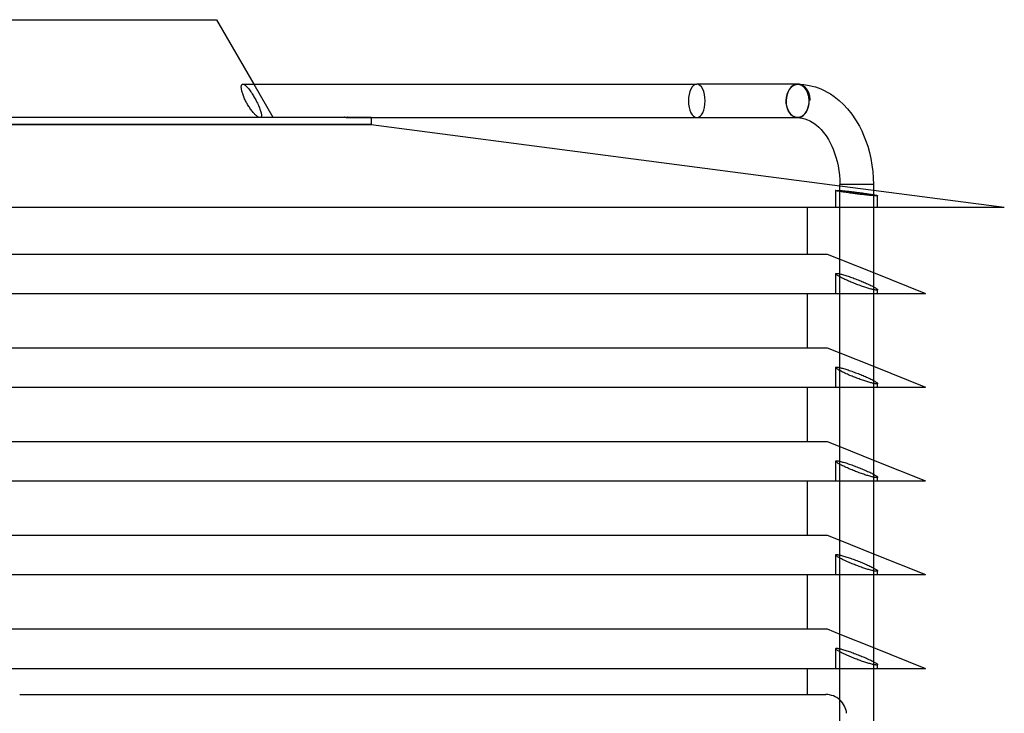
# Model space of a CAD drawing. Header units: millimetres. Extents: x -235 to 243, y -266 to 0.
# Tile 3 of 3: x 0 to 235, y -166 to 0. Entities that reach past the tile are written whole.
import ezdxf

# ---------------------------------------------------------------- set-up
doc = ezdxf.new("R2010")
doc.units = ezdxf.units.MM
doc.layers.add('HIDDEN', color=7, linetype='Continuous')
doc.layers.add('THICK', color=7, linetype='Continuous')

msp = doc.modelspace()

# ---------------------------------------------------------------- linework, layer by layer
at = {"layer": 'HIDDEN'}
for p, q in [((53.27, -15.38), (53.36, -15.39)), ((53.36, -15.39), (53.46, -15.42)), ((53.46, -15.42), (53.57, -15.47)), ((53.57, -15.47), (53.69, -15.54)), ((53.69, -15.54), (53.82, -15.63)), ((53.82, -15.63), (53.95, -15.75)), ((53.95, -15.75), (54.09, -15.88)), ((54.09, -15.88), (54.23, -16.02)), ((54.23, -16.02), (54.38, -16.18)), ((54.38, -16.18), (54.52, -16.35)), ((54.52, -16.35), (54.68, -16.54)), ((55.88, -15.38), (60.42, -23.25)), ((183.82, -16.56), (183.92, -16.43)), ((183.92, -16.43), (184.03, -16.3)), ((184.03, -16.3), (184.13, -16.19)), ((184.13, -16.19), (184.24, -16.08)), ((184.24, -16.08), (184.36, -15.98)), ((184.36, -15.98), (184.47, -15.88)), ((184.47, -15.88), (184.58, -15.8)), ((184.58, -15.8), (184.7, -15.73)), ((184.7, -15.73), (184.82, -15.66)), ((184.82, -15.66), (184.94, -15.59)), ((184.94, -15.59), (185.07, -15.54)), ((185.07, -15.54), (185.2, -15.49)), ((185.2, -15.49), (185.33, -15.45)), ((185.33, -15.45), (185.46, -15.42)), ((185.46, -15.42), (185.59, -15.4)), ((185.59, -15.4), (185.72, -15.39)), ((185.61, -15.38), (185.6, -15.38)), ((185.63, -15.38), (185.61, -15.38)), ((185.62, -15.38), (185.61, -15.38)), ((185.61, -15.38), (185.61, -15.38)), ((185.61, -15.38), (185.61, -15.38)), ((185.61, -15.38), (185.61, -15.38)), ((185.63, -15.38), (185.62, -15.38)), ((185.62, -15.38), (185.62, -15.38)), ((185.62, -15.38), (185.62, -15.38)), ((185.62, -15.38), (185.62, -15.38)), ((185.63, -15.38), (185.63, -15.38)), ((185.72, -15.39), (185.85, -15.38)), ((185.75, -15.38), (185.74, -15.38)), ((185.74, -15.38), (185.74, -15.38)), ((185.74, -15.38), (185.74, -15.38)), ((185.74, -15.38), (185.74, -15.38)), ((185.74, -15.38), (185.74, -15.38)), ((185.74, -15.38), (185.74, -15.38)), ((185.74, -15.38), (185.74, -15.38)), ((185.75, -15.38), (185.75, -15.38)), ((185.75, -15.38), (185.75, -15.38)), ((185.75, -15.38), (185.75, -15.38)), ((185.85, -15.38), (185.85, -15.38)), ((185.85, -15.38), (185.86, -15.38)), ((185.86, -15.38), (185.87, -15.38)), ((185.87, -15.38), (185.87, -15.38)), ((185.87, -15.38), (185.88, -15.38)), ((185.88, -15.38), (185.89, -15.38)), ((185.89, -15.38), (185.9, -15.38)), ((185.89, -15.38), (185.89, -15.38)), ((185.89, -15.38), (185.9, -15.38)), ((185.9, -15.38), (185.91, -15.38)), ((185.9, -15.38), (185.9, -15.38)), ((185.9, -15.38), (185.9, -15.38)), ((185.9, -15.38), (185.91, -15.38)), ((185.91, -15.38), (185.92, -15.38)), ((185.91, -15.38), (185.91, -15.38)), ((185.92, -15.38), (185.93, -15.38)), ((185.93, -15.38), (185.94, -15.38)), ((185.94, -15.38), (185.95, -15.38)), ((54.68, -16.54), (54.83, -16.74)), ((54.83, -16.74), (54.99, -16.96)), ((54.99, -16.96), (55.15, -17.19)), ((55.15, -17.19), (55.31, -17.42)), ((55.31, -17.42), (55.46, -17.66)), ((55.46, -17.66), (55.62, -17.91)), ((55.62, -17.91), (55.77, -18.16)), ((55.77, -18.16), (55.92, -18.4)), ((55.92, -18.4), (56.06, -18.65)), ((56.06, -18.65), (56.19, -18.89)), ((182.98, -18.83), (183, -18.64)), ((183, -18.64), (183.03, -18.47)), ((183.03, -18.47), (183.07, -18.29)), ((183.07, -18.29), (183.11, -18.12)), ((183.11, -18.12), (183.16, -17.94)), ((183.16, -17.94), (183.22, -17.76)), ((183.22, -17.76), (183.28, -17.59)), ((183.28, -17.59), (183.34, -17.43)), ((183.34, -17.43), (183.41, -17.27)), ((183.41, -17.27), (183.49, -17.11)), ((183.49, -17.11), (183.56, -16.97)), ((183.56, -16.97), (183.64, -16.83)), ((183.64, -16.83), (183.73, -16.69)), ((183.73, -16.69), (183.82, -16.56)), ((56.19, -18.89), (56.33, -19.13)), ((56.33, -19.13), (56.46, -19.38)), ((56.46, -19.38), (56.6, -19.67)), ((56.6, -19.67), (56.75, -19.96)), ((56.75, -19.96), (56.88, -20.24)), ((56.88, -20.24), (57.01, -20.53)), ((57.01, -20.53), (57.13, -20.8)), ((57.13, -20.8), (57.23, -21.06)), ((57.23, -21.06), (57.33, -21.32)), ((182.92, -19.38), (182.94, -19.2)), ((182.93, -19.69), (182.92, -19.38)), ((182.96, -20.02), (182.93, -19.69)), ((182.94, -19.2), (182.96, -19.02)), ((182.96, -19.02), (182.98, -18.83)), ((183.01, -20.35), (182.96, -20.02)), ((183.07, -20.66), (183.01, -20.35)), ((183.15, -20.95), (183.07, -20.66)), ((183.24, -21.24), (183.15, -20.95)), ((57.33, -21.32), (57.42, -21.56)), ((57.42, -21.56), (57.49, -21.78)), ((57.49, -21.78), (57.56, -22)), ((57.56, -22), (57.61, -22.21)), ((57.61, -22.21), (57.65, -22.41)), ((57.66, -23.16), (57.61, -23.25)), ((57.65, -22.41), (57.68, -22.59)), ((57.69, -23.05), (57.66, -23.16)), ((57.68, -22.59), (57.7, -22.76)), ((57.7, -22.92), (57.69, -23.05)), ((57.7, -22.76), (57.7, -22.92)), ((77.56, -23.25), (78.31, -23.25)), ((78, -23.38), (77.94, -23.38)), ((78.07, -23.37), (78, -23.38)), ((78.13, -23.35), (78.07, -23.37)), ((78.19, -23.32), (78.13, -23.35)), ((78.25, -23.29), (78.19, -23.32)), ((78.31, -23.25), (78.25, -23.29)), ((78.31, -23.25), (83.92, -23.25)), ((83.92, -23.25), (83.92, -23.38)), ((183.36, -21.52), (183.24, -21.24)), ((183.49, -21.8), (183.36, -21.52)), ((183.64, -22.05), (183.49, -21.8)), ((183.79, -22.27), (183.64, -22.05)), ((183.96, -22.48), (183.79, -22.27)), ((184.15, -22.68), (183.96, -22.48)), ((184.35, -22.86), (184.15, -22.68)), ((184.55, -23), (184.35, -22.86)), ((184.75, -23.12), (184.55, -23)), ((184.97, -23.23), (184.75, -23.12)), ((185.2, -23.3), (184.97, -23.23)), ((185.43, -23.36), (185.2, -23.3)), ((185.44, -23.36), (185.43, -23.36)), ((185.46, -23.36), (185.44, -23.36)), ((185.47, -23.36), (185.46, -23.36)), ((185.48, -23.37), (185.47, -23.36)), ((185.49, -23.37), (185.48, -23.37)), ((185.51, -23.37), (185.49, -23.37)), ((185.52, -23.37), (185.51, -23.37)), ((185.53, -23.37), (185.52, -23.37)), ((185.54, -23.37), (185.53, -23.37)), ((185.55, -23.37), (185.54, -23.37)), ((185.56, -23.38), (185.55, -23.37)), ((185.57, -23.38), (185.56, -23.38)), ((185.58, -23.38), (185.57, -23.38)), ((185.57, -23.38), (185.57, -23.38)), ((185.59, -23.38), (185.58, -23.38)), ((185.6, -23.38), (185.59, -23.38)), ((185.59, -23.38), (185.59, -23.38)), ((185.6, -23.38), (185.61, -23.38)), ((185.61, -23.38), (185.6, -23.38)), ((185.61, -23.38), (185.61, -23.38)), ((185.61, -23.38), (185.61, -23.38)), ((185.61, -23.38), (185.61, -23.38)), ((185.61, -23.38), (185.61, -23.38)), ((185.61, -23.38), (185.62, -23.38)), ((185.62, -23.38), (185.61, -23.38)), ((185.61, -23.38), (185.61, -23.38)), ((185.61, -23.38), (185.61, -23.38)), ((185.62, -23.38), (185.62, -23.38)), ((185.62, -23.38), (185.62, -23.38)), ((185.62, -23.38), (185.62, -23.38)), ((185.62, -23.38), (185.62, -23.38)), ((83.92, -25.04), (-83.93, -25.04)), ((196.92, -39.38), (195.75, -39.38)), ((195.75, -39.63), (203.75, -40.67)), ((202.58, -39.38), (196.92, -39.38)), ((203.75, -39.38), (202.58, -39.38)), ((194.75, -40.77), (194.75, -44.75)), ((195.75, -40.77), (195.9, -40.79)), ((195.75, -44.75), (195.75, -41.01)), ((195.9, -40.79), (196.06, -40.8)), ((196.06, -40.8), (196.23, -40.81)), ((196.23, -40.81), (196.4, -40.83)), ((196.4, -40.83), (196.59, -40.85)), ((196.59, -40.85), (196.77, -40.86)), ((196.77, -40.86), (196.97, -40.88)), ((196.97, -40.88), (197.16, -40.9)), ((197.16, -40.9), (197.36, -40.92)), ((197.36, -40.92), (197.57, -40.95)), ((197.57, -40.95), (197.78, -40.97)), ((197.78, -40.97), (198, -40.99)), ((198, -40.99), (198.22, -41.02)), ((198.22, -41.02), (198.45, -41.04)), ((198.45, -41.04), (198.69, -41.07)), ((198.69, -41.07), (198.92, -41.1)), ((198.92, -41.1), (199.16, -41.13)), ((199.16, -41.13), (199.4, -41.16)), ((199.4, -41.16), (199.64, -41.19)), ((199.64, -41.19), (199.88, -41.22)), ((199.88, -41.22), (200.12, -41.25)), ((200.12, -41.25), (200.36, -41.28)), ((200.36, -41.28), (200.59, -41.31)), ((200.59, -41.31), (200.82, -41.34)), ((200.82, -41.34), (201.05, -41.37)), ((201.05, -41.37), (201.26, -41.4)), ((201.26, -41.4), (201.48, -41.43)), ((201.48, -41.43), (201.7, -41.46)), ((201.7, -41.46), (201.91, -41.49)), ((201.91, -41.49), (202.13, -41.52)), ((202.13, -41.52), (202.33, -41.55)), ((202.33, -41.55), (202.54, -41.58)), ((202.54, -41.58), (202.73, -41.61)), ((202.73, -41.61), (202.92, -41.64)), ((202.92, -41.64), (203.11, -41.67)), ((203.11, -41.67), (203.28, -41.7)), ((203.28, -41.7), (203.45, -41.72)), ((203.45, -41.72), (203.6, -41.75)), ((203.6, -41.75), (203.75, -41.77)), ((203.75, -42), (203.75, -44.75)), ((204.75, -44.75), (204.75, -42.01)), ((195.75, -57.16), (203.75, -60.36)), ((194.75, -60.64), (194.75, -65.34)), ((195.75, -60.67), (195.95, -60.71)), ((195.95, -60.71), (196.17, -60.77)), ((196.17, -60.77), (196.41, -60.84)), ((196.41, -60.84), (196.65, -60.91)), ((196.65, -60.91), (196.91, -60.98)), ((196.91, -60.98), (197.17, -61.06)), ((197.17, -61.06), (197.43, -61.15)), ((195.75, -65.34), (195.75, -61.39)), ((197.43, -61.15), (197.7, -61.24)), ((197.7, -61.24), (197.99, -61.33)), ((197.99, -61.33), (198.28, -61.43)), ((198.28, -61.43), (198.58, -61.54)), ((198.58, -61.54), (198.89, -61.65)), ((198.89, -61.65), (199.19, -61.76)), ((199.19, -61.76), (199.5, -61.88)), ((199.5, -61.88), (199.81, -62)), ((199.81, -62), (200.12, -62.12)), ((200.12, -62.12), (200.42, -62.24)), ((200.42, -62.24), (200.72, -62.36)), ((200.72, -62.36), (201.01, -62.48)), ((201.01, -62.48), (201.29, -62.59)), ((201.29, -62.59), (201.57, -62.71)), ((201.57, -62.71), (201.84, -62.83)), ((201.84, -62.83), (202.12, -62.95)), ((202.12, -62.95), (202.38, -63.07)), ((202.38, -63.07), (202.64, -63.19)), ((202.64, -63.19), (202.89, -63.3)), ((202.89, -63.3), (203.12, -63.42)), ((203.12, -63.42), (203.35, -63.53)), ((203.35, -63.53), (203.56, -63.63)), ((203.56, -63.63), (203.75, -63.73)), ((203.75, -64.43), (203.75, -65.34)), ((204.75, -65.34), (204.75, -64.46)), ((195.75, -79.53), (203.75, -82.73)), ((194.75, -83.02), (194.75, -87.71)), ((195.75, -83.04), (195.95, -83.09)), ((195.75, -87.71), (195.75, -83.77)), ((195.95, -83.09), (196.17, -83.15)), ((196.17, -83.15), (196.41, -83.21)), ((196.41, -83.21), (196.65, -83.28)), ((196.65, -83.28), (196.91, -83.36)), ((196.91, -83.36), (197.17, -83.44)), ((197.17, -83.44), (197.43, -83.52)), ((197.43, -83.52), (197.7, -83.61)), ((197.7, -83.61), (197.99, -83.71)), ((197.99, -83.71), (198.28, -83.81)), ((198.28, -83.81), (198.58, -83.92)), ((198.58, -83.92), (198.89, -84.03)), ((198.89, -84.03), (199.19, -84.14)), ((199.19, -84.14), (199.5, -84.26)), ((199.5, -84.26), (199.81, -84.37)), ((199.81, -84.37), (200.12, -84.49)), ((200.12, -84.49), (200.42, -84.61)), ((200.42, -84.61), (200.72, -84.73)), ((200.72, -84.73), (201.01, -84.85)), ((201.01, -84.85), (201.29, -84.97)), ((201.29, -84.97), (201.57, -85.09)), ((201.57, -85.09), (201.84, -85.2)), ((201.84, -85.2), (202.12, -85.32)), ((202.12, -85.32), (202.38, -85.44)), ((202.38, -85.44), (202.64, -85.56)), ((202.64, -85.56), (202.89, -85.68)), ((202.89, -85.68), (203.12, -85.79)), ((203.12, -85.79), (203.35, -85.9)), ((203.35, -85.9), (203.56, -86.01)), ((203.56, -86.01), (203.75, -86.11)), ((203.75, -86.81), (203.75, -87.71)), ((204.75, -87.71), (204.75, -86.83)), ((195.75, -101.91), (203.75, -105.11)), ((194.75, -105.39), (194.75, -110.09)), ((195.75, -105.42), (195.95, -105.46)), ((195.95, -105.46), (196.17, -105.52)), ((196.17, -105.52), (196.41, -105.59)), ((196.41, -105.59), (196.65, -105.66)), ((196.65, -105.66), (196.91, -105.73)), ((196.91, -105.73), (197.17, -105.81)), ((195.75, -110.09), (195.75, -106.14)), ((197.17, -105.81), (197.43, -105.9)), ((197.43, -105.9), (197.7, -105.99)), ((197.7, -105.99), (197.99, -106.08)), ((197.99, -106.08), (198.28, -106.18)), ((198.28, -106.18), (198.58, -106.29)), ((198.58, -106.29), (198.89, -106.4)), ((198.89, -106.4), (199.19, -106.51)), ((199.19, -106.51), (199.5, -106.63)), ((199.5, -106.63), (199.81, -106.75)), ((199.81, -106.75), (200.12, -106.87)), ((200.12, -106.87), (200.42, -106.99)), ((200.42, -106.99), (200.72, -107.11)), ((200.72, -107.11), (201.01, -107.23)), ((201.01, -107.23), (201.29, -107.34)), ((201.29, -107.34), (201.57, -107.46)), ((201.57, -107.46), (201.84, -107.58)), ((201.84, -107.58), (202.12, -107.7)), ((202.12, -107.7), (202.38, -107.82)), ((202.38, -107.82), (202.64, -107.94)), ((202.64, -107.94), (202.89, -108.05)), ((202.89, -108.05), (203.12, -108.17)), ((203.12, -108.17), (203.35, -108.28)), ((203.35, -108.28), (203.56, -108.38)), ((203.56, -108.38), (203.75, -108.48)), ((203.75, -109.18), (203.75, -110.09)), ((204.75, -110.09), (204.75, -109.21)), ((195.75, -124.28), (203.75, -127.48)), ((194.75, -127.77), (194.75, -132.46)), ((195.75, -127.79), (195.95, -127.84)), ((195.75, -132.46), (195.75, -128.52)), ((195.95, -127.84), (196.17, -127.9)), ((196.17, -127.9), (196.41, -127.96)), ((196.41, -127.96), (196.65, -128.03)), ((196.65, -128.03), (196.91, -128.11)), ((196.91, -128.11), (197.17, -128.19)), ((197.17, -128.19), (197.43, -128.27)), ((197.43, -128.27), (197.7, -128.36)), ((197.7, -128.36), (197.99, -128.46)), ((197.99, -128.46), (198.28, -128.56)), ((198.28, -128.56), (198.58, -128.67)), ((198.58, -128.67), (198.89, -128.78)), ((198.89, -128.78), (199.19, -128.89)), ((199.19, -128.89), (199.5, -129.01)), ((199.5, -129.01), (199.81, -129.12)), ((199.81, -129.12), (200.12, -129.24)), ((200.12, -129.24), (200.42, -129.36)), ((200.42, -129.36), (200.72, -129.48)), ((200.72, -129.48), (201.01, -129.6)), ((201.01, -129.6), (201.29, -129.72)), ((201.29, -129.72), (201.57, -129.84)), ((201.57, -129.84), (201.84, -129.95)), ((201.84, -129.95), (202.12, -130.07)), ((202.12, -130.07), (202.38, -130.19)), ((202.38, -130.19), (202.64, -130.31)), ((202.64, -130.31), (202.89, -130.43)), ((202.89, -130.43), (203.12, -130.54)), ((203.12, -130.54), (203.35, -130.65)), ((203.35, -130.65), (203.56, -130.76)), ((203.56, -130.76), (203.75, -130.86)), ((203.75, -131.56), (203.75, -132.46)), ((204.75, -132.46), (204.75, -131.58)), ((195.75, -146.66), (203.75, -149.86)), ((194.75, -150.14), (194.75, -154.84)), ((195.75, -150.17), (195.95, -150.21)), ((195.95, -150.21), (196.17, -150.27)), ((196.17, -150.27), (196.41, -150.34)), ((196.41, -150.34), (196.65, -150.41)), ((195.75, -154.84), (195.75, -150.89)), ((196.65, -150.41), (196.91, -150.48)), ((196.91, -150.48), (197.17, -150.56)), ((197.17, -150.56), (197.43, -150.65)), ((197.43, -150.65), (197.7, -150.74)), ((197.7, -150.74), (197.99, -150.83)), ((197.99, -150.83), (198.28, -150.93)), ((198.28, -150.93), (198.58, -151.04)), ((198.58, -151.04), (198.89, -151.15)), ((198.89, -151.15), (199.19, -151.26)), ((199.19, -151.26), (199.5, -151.38)), ((199.5, -151.38), (199.81, -151.5)), ((199.81, -151.5), (200.12, -151.62)), ((200.12, -151.62), (200.42, -151.74)), ((200.42, -151.74), (200.72, -151.86)), ((200.72, -151.86), (201.01, -151.98)), ((201.01, -151.98), (201.29, -152.09)), ((201.29, -152.09), (201.57, -152.21)), ((201.57, -152.21), (201.84, -152.33)), ((201.84, -152.33), (202.12, -152.45)), ((202.12, -152.45), (202.38, -152.57)), ((202.38, -152.57), (202.64, -152.69)), ((202.64, -152.69), (202.89, -152.8)), ((202.89, -152.8), (203.12, -152.92)), ((203.12, -152.92), (203.35, -153.03)), ((203.35, -153.03), (203.56, -153.13)), ((203.56, -153.13), (203.75, -153.23)), ((203.75, -153.93), (203.75, -154.84)), ((204.75, -154.84), (204.75, -153.96))]:
    msp.add_line(p, q, dxfattribs=at)
msp.add_arc((192.4, -166.1), 5, 6.0272, 47.9329, dxfattribs=at)
for centre, major_axis, ratio, start_param, end_param in [((161.6, -19.38), (0, -4), 0.5, 1.570796, 3.141593), ((185.74, -19.38), (0, 4), 0.707107, 0.000009, 1.570796), ((185.75, -19.38), (0, -4), 0.707107, -3.140202, -1.57067), ((161.6, -19.38), (0, -4), 0.5, 0, 1.570796), ((185.74, -19.38), (0, 4), 0.707107, 1.570796, 3.030125)]:
    msp.add_ellipse(centre, major_axis=major_axis, ratio=ratio, start_param=start_param, end_param=end_param, dxfattribs=at)
at = {"layer": 'THICK'}
for p, q in [((-47, 0), (47, 0)), ((47, 0), (55.88, -15.38)), ((52.88, -16.06), (52.89, -15.92)), ((52.89, -16.21), (52.88, -16.06)), ((52.89, -15.92), (52.91, -15.8)), ((52.9, -16.37), (52.89, -16.21)), ((52.92, -16.54), (52.9, -16.37)), ((52.91, -15.8), (52.93, -15.69)), ((52.93, -15.69), (52.97, -15.6)), ((52.97, -15.6), (53.01, -15.52)), ((53.01, -15.52), (53.06, -15.46)), ((53.06, -15.46), (53.12, -15.42)), ((53.12, -15.42), (53.19, -15.39)), ((53.19, -15.39), (53.27, -15.38)), ((53.27, -15.38), (161.6, -15.38)), ((185.6, -15.38), (161.6, -15.38)), ((185.6, -15.38), (185.72, -15.38)), ((185.61, -15.38), (185.61, -15.38)), ((185.61, -15.38), (185.62, -15.38)), ((185.62, -15.38), (185.63, -15.38)), ((185.64, -15.38), (185.63, -15.38)), ((185.63, -15.38), (185.63, -15.38)), ((185.63, -15.38), (185.63, -15.38)), ((185.63, -15.38), (185.63, -15.38)), ((185.63, -15.38), (185.64, -15.38)), ((185.65, -15.38), (185.64, -15.38)), ((185.64, -15.38), (185.64, -15.38)), ((185.64, -15.38), (185.64, -15.38)), ((185.64, -15.38), (185.64, -15.38)), ((185.74, -15.38), (185.64, -15.38)), ((185.64, -15.38), (185.64, -15.38)), ((185.67, -15.38), (185.65, -15.38)), ((185.68, -15.38), (185.67, -15.38)), ((185.69, -15.38), (185.68, -15.38)), ((185.7, -15.38), (185.69, -15.38)), ((185.71, -15.38), (185.7, -15.38)), ((185.73, -15.38), (185.71, -15.38)), ((185.72, -15.38), (185.84, -15.4)), ((185.74, -15.38), (185.73, -15.38)), ((185.74, -15.38), (185.74, -15.38)), ((185.74, -15.38), (185.74, -15.38)), ((185.74, -15.38), (185.74, -15.38)), ((185.74, -15.38), (185.75, -15.38)), ((185.75, -15.38), (185.74, -15.38)), ((185.75, -15.38), (185.75, -15.38)), ((185.75, -15.38), (185.75, -15.38)), ((185.75, -15.38), (185.75, -15.38)), ((185.75, -15.38), (185.75, -15.38)), ((185.75, -15.38), (185.76, -15.38)), ((185.77, -15.38), (185.75, -15.38)), ((185.76, -15.38), (185.76, -15.38)), ((185.76, -15.38), (185.76, -15.38)), ((185.76, -15.38), (185.77, -15.38)), ((185.77, -15.38), (185.77, -15.38)), ((185.77, -15.38), (185.77, -15.38)), ((185.77, -15.38), (185.77, -15.38)), ((185.77, -15.38), (185.78, -15.38)), ((185.78, -15.38), (185.77, -15.38)), ((185.78, -15.38), (185.78, -15.38)), ((185.78, -15.38), (185.78, -15.38)), ((185.78, -15.38), (185.79, -15.38)), ((185.8, -15.38), (185.78, -15.38)), ((185.79, -15.38), (185.79, -15.38)), ((185.79, -15.38), (185.79, -15.38)), ((185.79, -15.38), (185.8, -15.38)), ((185.8, -15.38), (185.8, -15.38)), ((185.8, -15.38), (185.8, -15.38)), ((185.8, -15.38), (185.81, -15.38)), ((185.81, -15.38), (185.8, -15.38)), ((185.81, -15.38), (185.81, -15.38)), ((185.95, -15.4), (185.81, -15.38)), ((185.84, -15.4), (185.97, -15.41)), ((185.91, -15.38), (187.18, -15.47)), ((185.95, -15.38), (186.09, -15.4)), ((186.09, -15.42), (185.95, -15.4)), ((185.97, -15.41), (186.09, -15.44)), ((186.09, -15.4), (186.23, -15.42)), ((186.24, -15.45), (186.09, -15.42)), ((186.09, -15.44), (186.21, -15.48)), ((186.21, -15.48), (186.34, -15.52)), ((186.23, -15.42), (186.37, -15.45)), ((186.38, -15.49), (186.24, -15.45)), ((186.34, -15.52), (186.46, -15.57)), ((186.37, -15.45), (186.51, -15.49)), ((186.52, -15.55), (186.38, -15.49)), ((186.46, -15.57), (186.57, -15.62)), ((186.51, -15.49), (186.65, -15.55)), ((186.66, -15.61), (186.52, -15.55)), ((186.57, -15.62), (186.68, -15.68)), ((186.65, -15.55), (186.79, -15.61)), ((186.79, -15.68), (186.66, -15.61)), ((186.68, -15.68), (186.79, -15.75)), ((186.79, -15.61), (186.92, -15.68)), ((186.92, -15.76), (186.79, -15.68)), ((186.79, -15.75), (186.94, -15.87)), ((186.92, -15.68), (187.04, -15.76)), ((187.04, -15.85), (186.92, -15.76)), ((186.94, -15.87), (187.09, -16)), ((187.04, -15.76), (187.16, -15.85)), ((187.16, -15.95), (187.04, -15.85)), ((187.09, -16), (187.22, -16.13)), ((187.16, -15.85), (187.28, -15.94)), ((187.28, -16.05), (187.16, -15.95)), ((187.18, -15.47), (188.45, -15.67)), ((187.22, -16.13), (187.35, -16.28)), ((187.28, -15.94), (187.4, -16.05)), ((187.4, -16.17), (187.28, -16.05)), ((187.35, -16.28), (187.48, -16.45)), ((187.4, -16.05), (187.52, -16.17)), ((187.51, -16.3), (187.4, -16.17)), ((187.48, -16.45), (187.6, -16.63)), ((187.63, -16.43), (187.51, -16.3)), ((187.52, -16.17), (187.63, -16.29)), ((187.63, -16.29), (187.74, -16.43)), ((187.73, -16.58), (187.63, -16.43)), ((187.74, -16.43), (187.84, -16.57)), ((188.45, -15.67), (189.92, -16.06)), ((189.92, -16.06), (191.23, -16.54)), ((52.95, -16.72), (52.92, -16.54)), ((52.99, -16.9), (52.95, -16.72)), ((53.03, -17.09), (52.99, -16.9)), ((53.09, -17.29), (53.03, -17.09)), ((53.15, -17.5), (53.09, -17.29)), ((53.22, -17.72), (53.15, -17.5)), ((53.3, -17.95), (53.22, -17.72)), ((53.39, -18.18), (53.3, -17.95)), ((53.48, -18.42), (53.39, -18.18)), ((53.58, -18.66), (53.48, -18.42)), ((53.69, -18.9), (53.58, -18.66)), ((187.6, -16.63), (187.72, -16.82)), ((187.72, -16.82), (187.82, -17.02)), ((187.83, -16.72), (187.73, -16.58)), ((187.82, -17.02), (187.92, -17.23)), ((187.92, -16.88), (187.83, -16.72)), ((187.84, -16.57), (187.94, -16.72)), ((188, -17.03), (187.92, -16.88)), ((187.92, -17.23), (188, -17.45)), ((187.94, -16.72), (188.02, -16.87)), ((188.08, -17.19), (188, -17.03)), ((188, -17.45), (188.08, -17.66)), ((188.02, -16.87), (188.1, -17.02)), ((188.16, -17.36), (188.08, -17.19)), ((188.08, -17.66), (188.14, -17.89)), ((188.1, -17.02), (188.18, -17.18)), ((188.14, -17.89), (188.2, -18.13)), ((188.23, -17.54), (188.16, -17.36)), ((188.18, -17.18), (188.25, -17.35)), ((188.2, -18.13), (188.25, -18.38)), ((188.29, -17.72), (188.23, -17.54)), ((188.25, -17.35), (188.32, -17.53)), ((188.25, -18.38), (188.29, -18.63)), ((188.35, -17.91), (188.29, -17.72)), ((188.29, -18.63), (188.32, -18.88)), ((188.32, -17.53), (188.38, -17.72)), ((188.4, -18.11), (188.35, -17.91)), ((188.38, -17.72), (188.43, -17.91)), ((188.45, -18.3), (188.4, -18.11)), ((188.43, -17.91), (188.48, -18.1)), ((188.48, -18.49), (188.45, -18.3)), ((188.48, -18.1), (188.51, -18.29)), ((188.51, -18.68), (188.48, -18.49)), ((188.51, -18.29), (188.54, -18.48)), ((188.54, -18.88), (188.51, -18.68)), ((188.54, -18.48), (188.57, -18.67)), ((188.57, -18.67), (188.58, -18.88)), ((191.23, -16.54), (192, -16.89)), ((192, -16.89), (192.76, -17.29)), ((192.76, -17.29), (193.51, -17.73)), ((193.51, -17.73), (194.36, -18.32)), ((194.36, -18.32), (195.6, -19.29)), ((53.8, -19.14), (53.69, -18.9)), ((53.92, -19.38), (53.8, -19.14)), ((54.03, -19.6), (53.92, -19.38)), ((54.15, -19.81), (54.03, -19.6)), ((54.27, -20.03), (54.15, -19.81)), ((54.4, -20.25), (54.27, -20.03)), ((54.53, -20.47), (54.4, -20.25)), ((54.67, -20.7), (54.53, -20.47)), ((54.81, -20.92), (54.67, -20.7)), ((54.96, -21.13), (54.81, -20.92)), ((55.11, -21.34), (54.96, -21.13)), ((188.08, -21.1), (188, -21.31)), ((188.14, -20.87), (188.08, -21.1)), ((188.2, -20.63), (188.14, -20.87)), ((188.25, -20.38), (188.2, -20.63)), ((188.29, -20.13), (188.25, -20.38)), ((188.32, -19.88), (188.29, -20.13)), ((188.32, -18.88), (188.33, -19.14)), ((188.33, -19.62), (188.32, -19.88)), ((188.33, -19.14), (188.34, -19.38)), ((188.34, -19.38), (188.33, -19.62)), ((188.56, -19.09), (188.54, -18.88)), ((188.57, -19.29), (188.56, -19.09)), ((188.59, -19.28), (188.57, -19.29)), ((188.58, -18.88), (188.59, -19.08)), ((188.59, -19.08), (188.59, -19.28)), ((195.6, -19.29), (196.61, -20.23)), ((196.61, -20.23), (197.6, -21.3)), ((-83.93, -23.25), (77.56, -23.25)), ((55.26, -21.55), (55.11, -21.34)), ((55.41, -21.75), (55.26, -21.55)), ((55.56, -21.94), (55.41, -21.75)), ((55.71, -22.12), (55.56, -21.94)), ((55.86, -22.29), (55.71, -22.12)), ((56.01, -22.45), (55.86, -22.29)), ((56.15, -22.6), (56.01, -22.45)), ((56.3, -22.74), (56.15, -22.6)), ((56.44, -22.87), (56.3, -22.74)), ((56.58, -22.99), (56.44, -22.87)), ((56.71, -23.09), (56.58, -22.99)), ((56.84, -23.18), (56.71, -23.09)), ((56.96, -23.25), (56.84, -23.18)), ((77.63, -23.29), (77.56, -23.25)), ((77.69, -23.32), (77.63, -23.29)), ((77.75, -23.35), (77.69, -23.32)), ((77.82, -23.37), (77.75, -23.35)), ((77.88, -23.38), (77.82, -23.37)), ((77.94, -23.38), (77.88, -23.38)), ((77.94, -23.38), (161.6, -23.38)), ((83.92, -23.38), (83.92, -25.04)), ((161.6, -23.38), (185.6, -23.38)), ((185.72, -23.38), (185.6, -23.38)), ((185.61, -23.38), (186.19, -23.41)), ((185.84, -23.36), (185.72, -23.38)), ((185.97, -23.35), (185.84, -23.36)), ((186.09, -23.32), (185.97, -23.35)), ((186.21, -23.28), (186.09, -23.32)), ((186.19, -23.41), (186.78, -23.5)), ((186.34, -23.24), (186.21, -23.28)), ((186.46, -23.19), (186.34, -23.24)), ((186.57, -23.14), (186.46, -23.19)), ((186.68, -23.08), (186.57, -23.14)), ((186.79, -23.01), (186.68, -23.08)), ((186.78, -23.5), (187.4, -23.65)), ((186.94, -22.89), (186.79, -23.01)), ((187.09, -22.76), (186.94, -22.89)), ((187.22, -22.63), (187.09, -22.76)), ((187.35, -22.48), (187.22, -22.63)), ((187.48, -22.31), (187.35, -22.48)), ((187.6, -22.13), (187.48, -22.31)), ((187.72, -21.94), (187.6, -22.13)), ((187.82, -21.74), (187.72, -21.94)), ((187.92, -21.53), (187.82, -21.74)), ((188, -21.31), (187.92, -21.53)), ((197.6, -21.3), (198.59, -22.54)), ((198.59, -22.54), (199.52, -23.89)), ((-83.93, -25.04), (83.92, -25.04)), ((83.92, -25.04), (195.75, -39.63)), ((187.4, -23.65), (188.04, -23.88)), ((188.04, -23.88), (188.4, -24.04)), ((188.4, -24.04), (188.76, -24.22)), ((188.76, -24.22), (189.12, -24.43)), ((189.12, -24.43), (189.5, -24.67)), ((189.5, -24.67), (190.15, -25.16)), ((190.15, -25.16), (190.71, -25.65)), ((190.71, -25.65), (191.27, -26.22)), ((199.52, -23.89), (200.41, -25.43)), ((200.41, -25.43), (200.98, -26.54)), ((191.27, -26.22), (191.86, -26.91)), ((191.86, -26.91), (192.45, -27.7)), ((192.45, -27.7), (193.01, -28.58)), ((200.98, -26.54), (201.42, -27.55)), ((201.42, -27.55), (201.91, -28.79)), ((193.01, -28.58), (193.54, -29.56)), ((193.54, -29.56), (193.86, -30.21)), ((193.86, -30.21), (194.15, -30.89)), ((201.91, -28.79), (202.4, -30.22)), ((202.4, -30.22), (202.8, -31.67)), ((194.15, -30.89), (194.51, -31.83)), ((194.51, -31.83), (194.82, -32.82)), ((194.82, -32.82), (195.1, -33.84)), ((202.8, -31.67), (203.14, -33.17)), ((195.1, -33.84), (195.33, -34.91)), ((195.33, -34.91), (195.51, -36)), ((203.14, -33.17), (203.41, -34.69)), ((203.41, -34.69), (203.6, -36.24)), ((195.51, -36), (195.64, -37.11)), ((195.64, -37.11), (195.72, -38.24)), ((203.6, -36.24), (203.71, -37.81)), ((195.72, -38.24), (195.75, -39.38)), ((196.92, -39.38), (195.75, -39.38)), ((195.75, -41.01), (195.75, -39.38)), ((203.75, -39.38), (196.92, -39.38)), ((203.71, -37.81), (203.75, -39.38)), ((203.75, -39.38), (203.75, -42)), ((194.75, -40.77), (194.76, -40.76)), ((194.76, -40.78), (194.75, -40.77)), ((194.76, -40.76), (194.78, -40.75)), ((194.8, -40.8), (194.76, -40.78)), ((194.78, -40.75), (194.82, -40.74)), ((194.86, -40.82), (194.8, -40.8)), ((194.82, -40.74), (194.87, -40.74)), ((194.95, -40.85), (194.86, -40.82)), ((194.87, -40.74), (194.93, -40.74)), ((194.93, -40.74), (195, -40.74)), ((195.05, -40.87), (194.95, -40.85)), ((195, -40.74), (195.09, -40.74)), ((195.18, -40.9), (195.05, -40.87)), ((195.09, -40.74), (195.2, -40.74)), ((195.33, -40.93), (195.18, -40.9)), ((195.2, -40.74), (195.32, -40.75)), ((195.32, -40.75), (195.45, -40.75)), ((195.5, -40.96), (195.33, -40.93)), ((195.45, -40.75), (195.59, -40.76)), ((195.68, -41), (195.5, -40.96)), ((195.59, -40.76), (195.75, -40.77)), ((195.9, -41.04), (195.68, -41)), ((196.13, -41.08), (195.9, -41.04)), ((196.38, -41.12), (196.13, -41.08)), ((196.65, -41.16), (196.38, -41.12)), ((196.93, -41.2), (196.65, -41.16)), ((197.22, -41.25), (196.93, -41.2)), ((197.53, -41.29), (197.22, -41.25)), ((197.84, -41.34), (197.53, -41.29)), ((198.15, -41.38), (197.84, -41.34)), ((198.41, -41.42), (198.15, -41.38)), ((198.67, -41.45), (198.41, -41.42)), ((198.94, -41.49), (198.67, -41.45)), ((199.22, -41.52), (198.94, -41.49)), ((199.5, -41.56), (199.22, -41.52)), ((199.78, -41.59), (199.5, -41.56)), ((200.07, -41.63), (199.78, -41.59)), ((200.35, -41.66), (200.07, -41.63)), ((200.63, -41.69), (200.35, -41.66)), ((200.9, -41.73), (200.63, -41.69)), ((201.17, -41.76), (200.9, -41.73)), ((201.44, -41.79), (201.17, -41.76)), ((201.7, -41.81), (201.44, -41.79)), ((201.94, -41.84), (201.7, -41.81)), ((202.18, -41.86), (201.94, -41.84)), ((202.42, -41.89), (202.18, -41.86)), ((202.65, -41.91), (202.42, -41.89)), ((202.87, -41.93), (202.65, -41.91)), ((203.09, -41.95), (202.87, -41.93)), ((203.29, -41.97), (203.09, -41.95)), ((203.49, -41.98), (203.29, -41.97)), ((203.67, -42), (203.49, -41.98)), ((203.84, -42.01), (203.67, -42)), ((203.75, -40.67), (235, -44.75)), ((203.75, -41.77), (203.9, -41.8)), ((204, -42.02), (203.84, -42.01)), ((203.9, -41.8), (204.04, -41.83)), ((204.14, -42.03), (204, -42.02)), ((204.04, -41.83), (204.17, -41.85)), ((204.27, -42.03), (204.14, -42.03)), ((204.17, -41.85), (204.29, -41.87)), ((204.38, -42.04), (204.27, -42.03)), ((204.29, -41.87), (204.39, -41.9)), ((204.47, -42.04), (204.38, -42.04)), ((204.39, -41.9), (204.48, -41.92)), ((204.56, -42.04), (204.47, -42.04)), ((204.48, -41.92), (204.56, -41.94)), ((204.56, -41.94), (204.63, -41.96)), ((204.62, -42.04), (204.56, -42.04)), ((204.68, -42.03), (204.62, -42.04)), ((204.63, -41.96), (204.68, -41.97)), ((204.68, -41.97), (204.72, -41.99)), ((204.72, -42.03), (204.68, -42.03)), ((204.72, -41.99), (204.74, -42)), ((204.74, -42.02), (204.72, -42.03)), ((204.74, -42), (204.75, -42.01)), ((204.75, -42.01), (204.74, -42.02)), ((-235, -44.75), (235, -44.75)), ((188, -55.94), (188, -44.75)), ((195.75, -61.39), (195.75, -44.75)), ((203.75, -44.75), (203.75, -64.43)), ((-192.7, -55.94), (192.7, -55.94)), ((192.7, -55.94), (195.75, -57.16)), ((194.75, -60.64), (194.76, -60.6)), ((194.76, -60.69), (194.75, -60.64)), ((194.76, -60.6), (194.8, -60.57)), ((194.8, -60.75), (194.76, -60.69)), ((194.8, -60.57), (194.87, -60.56)), ((194.87, -60.82), (194.8, -60.75)), ((194.87, -60.56), (194.95, -60.55)), ((194.96, -60.89), (194.87, -60.82)), ((194.95, -60.55), (195.06, -60.55)), ((195.07, -60.98), (194.96, -60.89)), ((195.06, -60.55), (195.2, -60.56)), ((195.2, -61.07), (195.07, -60.98)), ((195.2, -60.56), (195.36, -60.59)), ((195.35, -61.16), (195.2, -61.07)), ((195.36, -60.59), (195.54, -60.62)), ((195.54, -60.62), (195.75, -60.67)), ((203.75, -60.36), (216.2, -65.34)), ((195.52, -61.26), (195.35, -61.16)), ((195.71, -61.37), (195.52, -61.26)), ((195.93, -61.49), (195.71, -61.37)), ((196.16, -61.61), (195.93, -61.49)), ((196.41, -61.73), (196.16, -61.61)), ((196.67, -61.86), (196.41, -61.73)), ((196.95, -61.99), (196.67, -61.86)), ((197.24, -62.13), (196.95, -61.99)), ((197.54, -62.26), (197.24, -62.13)), ((197.84, -62.39), (197.54, -62.26)), ((198.15, -62.52), (197.84, -62.39)), ((198.4, -62.63), (198.15, -62.52)), ((198.67, -62.74), (198.4, -62.63)), ((198.94, -62.85), (198.67, -62.74)), ((199.22, -62.96), (198.94, -62.85)), ((199.5, -63.07), (199.22, -62.96)), ((199.78, -63.18), (199.5, -63.07)), ((200.06, -63.28), (199.78, -63.18)), ((200.35, -63.39), (200.06, -63.28)), ((200.63, -63.49), (200.35, -63.39)), ((-216.2, -65.34), (216.2, -65.34)), ((188, -78.31), (188, -65.34)), ((195.75, -83.77), (195.75, -65.34)), ((200.91, -63.59), (200.63, -63.49)), ((201.18, -63.68), (200.91, -63.59)), ((201.45, -63.77), (201.18, -63.68)), ((201.71, -63.86), (201.45, -63.77)), ((201.96, -63.94), (201.71, -63.86)), ((202.21, -64.02), (201.96, -63.94)), ((202.45, -64.09), (202.21, -64.02)), ((202.69, -64.16), (202.45, -64.09)), ((202.92, -64.22), (202.69, -64.16)), ((203.14, -64.29), (202.92, -64.22)), ((203.35, -64.34), (203.14, -64.29)), ((203.55, -64.39), (203.35, -64.34)), ((203.74, -64.43), (203.55, -64.39)), ((203.91, -64.47), (203.74, -64.43)), ((203.75, -63.73), (203.95, -63.84)), ((203.75, -65.34), (203.75, -86.81)), ((204.07, -64.5), (203.91, -64.47)), ((203.95, -63.84), (204.13, -63.94)), ((204.21, -64.52), (204.07, -64.5)), ((204.13, -63.94), (204.28, -64.04)), ((204.34, -64.54), (204.21, -64.52)), ((204.28, -64.04), (204.42, -64.13)), ((204.44, -64.55), (204.34, -64.54)), ((204.42, -64.13), (204.54, -64.21)), ((204.54, -64.55), (204.44, -64.55)), ((204.54, -64.21), (204.63, -64.29)), ((204.61, -64.54), (204.54, -64.55)), ((204.67, -64.53), (204.61, -64.54)), ((204.63, -64.29), (204.7, -64.35)), ((204.71, -64.51), (204.67, -64.53)), ((204.7, -64.35), (204.74, -64.41)), ((204.74, -64.49), (204.71, -64.51)), ((204.74, -64.41), (204.75, -64.46)), ((204.75, -64.46), (204.74, -64.49)), ((-192.7, -78.31), (192.7, -78.31)), ((192.7, -78.31), (195.75, -79.53)), ((194.75, -83.02), (194.76, -82.98)), ((194.76, -83.06), (194.75, -83.02)), ((194.76, -82.98), (194.8, -82.95)), ((194.8, -83.12), (194.76, -83.06)), ((194.8, -82.95), (194.87, -82.93)), ((194.87, -83.19), (194.8, -83.12)), ((194.87, -82.93), (194.95, -82.92)), ((194.96, -83.27), (194.87, -83.19)), ((194.95, -82.92), (195.06, -82.93)), ((195.07, -83.35), (194.96, -83.27)), ((195.06, -82.93), (195.2, -82.94)), ((195.2, -83.44), (195.07, -83.35)), ((195.2, -82.94), (195.36, -82.96)), ((195.35, -83.54), (195.2, -83.44)), ((195.52, -83.64), (195.35, -83.54)), ((195.36, -82.96), (195.54, -83)), ((195.71, -83.75), (195.52, -83.64)), ((195.54, -83), (195.75, -83.04)), ((195.93, -83.86), (195.71, -83.75)), ((196.16, -83.98), (195.93, -83.86)), ((196.41, -84.11), (196.16, -83.98)), ((196.67, -84.24), (196.41, -84.11)), ((196.95, -84.37), (196.67, -84.24)), ((197.24, -84.5), (196.95, -84.37)), ((197.54, -84.64), (197.24, -84.5)), ((203.75, -82.73), (216.2, -87.71)), ((197.84, -84.77), (197.54, -84.64)), ((198.15, -84.9), (197.84, -84.77)), ((198.4, -85.01), (198.15, -84.9)), ((198.67, -85.11), (198.4, -85.01)), ((198.94, -85.22), (198.67, -85.11)), ((199.22, -85.33), (198.94, -85.22)), ((199.5, -85.44), (199.22, -85.33)), ((199.78, -85.55), (199.5, -85.44)), ((200.06, -85.66), (199.78, -85.55)), ((200.35, -85.76), (200.06, -85.66)), ((200.63, -85.86), (200.35, -85.76)), ((200.91, -85.96), (200.63, -85.86)), ((201.18, -86.06), (200.91, -85.96)), ((201.45, -86.15), (201.18, -86.06)), ((201.71, -86.23), (201.45, -86.15)), ((201.96, -86.31), (201.71, -86.23)), ((202.21, -86.39), (201.96, -86.31)), ((202.45, -86.46), (202.21, -86.39)), ((202.69, -86.53), (202.45, -86.46)), ((202.92, -86.6), (202.69, -86.53)), ((203.14, -86.66), (202.92, -86.6)), ((203.35, -86.72), (203.14, -86.66)), ((203.55, -86.76), (203.35, -86.72)), ((203.74, -86.81), (203.55, -86.76)), ((203.91, -86.84), (203.74, -86.81)), ((203.75, -86.11), (203.95, -86.22)), ((204.07, -86.87), (203.91, -86.84)), ((203.95, -86.22), (204.13, -86.32)), ((204.21, -86.9), (204.07, -86.87)), ((204.13, -86.32), (204.28, -86.41)), ((204.34, -86.91), (204.21, -86.9)), ((204.28, -86.41), (204.42, -86.5)), ((204.44, -86.92), (204.34, -86.91)), ((204.42, -86.5), (204.54, -86.58)), ((204.54, -86.92), (204.44, -86.92)), ((204.54, -86.58), (204.63, -86.66)), ((204.61, -86.92), (204.54, -86.92)), ((204.67, -86.91), (204.61, -86.92)), ((204.63, -86.66), (204.7, -86.73)), ((204.71, -86.89), (204.67, -86.91)), ((204.7, -86.73), (204.74, -86.79)), ((204.74, -86.87), (204.71, -86.89)), ((204.74, -86.79), (204.75, -86.83)), ((204.75, -86.83), (204.74, -86.87)), ((-216.2, -87.71), (216.2, -87.71)), ((188, -100.69), (188, -87.71)), ((195.75, -106.14), (195.75, -87.71)), ((203.75, -87.71), (203.75, -109.18)), ((-192.7, -100.69), (192.7, -100.69)), ((192.7, -100.69), (195.75, -101.91)), ((194.75, -105.39), (194.76, -105.35)), ((194.76, -105.44), (194.75, -105.39)), ((194.76, -105.35), (194.8, -105.32)), ((194.8, -105.5), (194.76, -105.44)), ((194.8, -105.32), (194.87, -105.31)), ((194.87, -105.57), (194.8, -105.5)), ((194.87, -105.31), (194.95, -105.3)), ((194.96, -105.64), (194.87, -105.57)), ((194.95, -105.3), (195.06, -105.3)), ((195.07, -105.73), (194.96, -105.64)), ((195.06, -105.3), (195.2, -105.31)), ((195.2, -105.82), (195.07, -105.73)), ((195.2, -105.31), (195.36, -105.34)), ((195.36, -105.34), (195.54, -105.37)), ((195.54, -105.37), (195.75, -105.42)), ((203.75, -105.11), (216.2, -110.09)), ((195.35, -105.91), (195.2, -105.82)), ((195.52, -106.01), (195.35, -105.91)), ((195.71, -106.12), (195.52, -106.01)), ((195.93, -106.24), (195.71, -106.12)), ((196.16, -106.36), (195.93, -106.24)), ((196.41, -106.48), (196.16, -106.36)), ((196.67, -106.61), (196.41, -106.48)), ((196.95, -106.74), (196.67, -106.61)), ((197.24, -106.88), (196.95, -106.74)), ((197.54, -107.01), (197.24, -106.88)), ((197.84, -107.14), (197.54, -107.01)), ((198.15, -107.27), (197.84, -107.14)), ((198.4, -107.38), (198.15, -107.27)), ((198.67, -107.49), (198.4, -107.38)), ((198.94, -107.6), (198.67, -107.49)), ((199.22, -107.71), (198.94, -107.6)), ((199.5, -107.82), (199.22, -107.71)), ((199.78, -107.93), (199.5, -107.82)), ((200.06, -108.03), (199.78, -107.93)), ((200.35, -108.14), (200.06, -108.03)), ((-216.2, -110.09), (216.2, -110.09)), ((188, -123.06), (188, -110.09)), ((195.75, -128.52), (195.75, -110.09)), ((200.63, -108.24), (200.35, -108.14)), ((200.91, -108.34), (200.63, -108.24)), ((201.18, -108.43), (200.91, -108.34)), ((201.45, -108.52), (201.18, -108.43)), ((201.71, -108.61), (201.45, -108.52)), ((201.96, -108.69), (201.71, -108.61)), ((202.21, -108.77), (201.96, -108.69)), ((202.45, -108.84), (202.21, -108.77)), ((202.69, -108.91), (202.45, -108.84)), ((202.92, -108.97), (202.69, -108.91)), ((203.14, -109.04), (202.92, -108.97)), ((203.35, -109.09), (203.14, -109.04)), ((203.55, -109.14), (203.35, -109.09)), ((203.74, -109.18), (203.55, -109.14)), ((203.91, -109.22), (203.74, -109.18)), ((203.75, -108.48), (203.95, -108.59)), ((203.75, -110.09), (203.75, -131.56)), ((204.07, -109.25), (203.91, -109.22)), ((203.95, -108.59), (204.13, -108.69)), ((204.21, -109.27), (204.07, -109.25)), ((204.13, -108.69), (204.28, -108.79)), ((204.34, -109.29), (204.21, -109.27)), ((204.28, -108.79), (204.42, -108.88)), ((204.44, -109.3), (204.34, -109.29)), ((204.42, -108.88), (204.54, -108.96)), ((204.54, -109.3), (204.44, -109.3)), ((204.54, -108.96), (204.63, -109.04)), ((204.61, -109.29), (204.54, -109.3)), ((204.67, -109.28), (204.61, -109.29)), ((204.63, -109.04), (204.7, -109.1)), ((204.71, -109.26), (204.67, -109.28)), ((204.7, -109.1), (204.74, -109.16)), ((204.74, -109.24), (204.71, -109.26)), ((204.74, -109.16), (204.75, -109.21)), ((204.75, -109.21), (204.74, -109.24)), ((-192.7, -123.06), (192.7, -123.06)), ((192.7, -123.06), (195.75, -124.28)), ((194.75, -127.77), (194.76, -127.73)), ((194.76, -127.81), (194.75, -127.77)), ((194.76, -127.73), (194.8, -127.7)), ((194.8, -127.87), (194.76, -127.81)), ((194.8, -127.7), (194.87, -127.68)), ((194.87, -127.94), (194.8, -127.87)), ((194.87, -127.68), (194.95, -127.67)), ((194.96, -128.02), (194.87, -127.94)), ((194.95, -127.67), (195.06, -127.68)), ((195.07, -128.1), (194.96, -128.02)), ((195.06, -127.68), (195.2, -127.69)), ((195.2, -128.19), (195.07, -128.1)), ((195.2, -127.69), (195.36, -127.71)), ((195.35, -128.29), (195.2, -128.19)), ((195.52, -128.39), (195.35, -128.29)), ((195.36, -127.71), (195.54, -127.75)), ((195.71, -128.5), (195.52, -128.39)), ((195.54, -127.75), (195.75, -127.79)), ((195.93, -128.61), (195.71, -128.5)), ((196.16, -128.73), (195.93, -128.61)), ((196.41, -128.86), (196.16, -128.73)), ((196.67, -128.99), (196.41, -128.86)), ((196.95, -129.12), (196.67, -128.99)), ((197.24, -129.25), (196.95, -129.12)), ((203.75, -127.48), (216.2, -132.46)), ((197.54, -129.39), (197.24, -129.25)), ((197.84, -129.52), (197.54, -129.39)), ((198.15, -129.65), (197.84, -129.52)), ((198.4, -129.76), (198.15, -129.65)), ((198.67, -129.86), (198.4, -129.76)), ((198.94, -129.97), (198.67, -129.86)), ((199.22, -130.08), (198.94, -129.97)), ((199.5, -130.19), (199.22, -130.08)), ((199.78, -130.3), (199.5, -130.19)), ((200.06, -130.41), (199.78, -130.3)), ((200.35, -130.51), (200.06, -130.41)), ((200.63, -130.61), (200.35, -130.51)), ((200.91, -130.71), (200.63, -130.61)), ((201.18, -130.81), (200.91, -130.71)), ((201.45, -130.9), (201.18, -130.81)), ((201.71, -130.98), (201.45, -130.9)), ((201.96, -131.06), (201.71, -130.98)), ((202.21, -131.14), (201.96, -131.06)), ((202.45, -131.21), (202.21, -131.14)), ((202.69, -131.28), (202.45, -131.21)), ((202.92, -131.35), (202.69, -131.28)), ((203.14, -131.41), (202.92, -131.35)), ((203.35, -131.47), (203.14, -131.41)), ((203.55, -131.51), (203.35, -131.47)), ((203.74, -131.56), (203.55, -131.51)), ((203.91, -131.59), (203.74, -131.56)), ((203.75, -130.86), (203.95, -130.97)), ((204.07, -131.62), (203.91, -131.59)), ((203.95, -130.97), (204.13, -131.07)), ((204.13, -131.07), (204.28, -131.16)), ((204.28, -131.16), (204.42, -131.25)), ((204.42, -131.25), (204.54, -131.33)), ((204.54, -131.33), (204.63, -131.41)), ((204.63, -131.41), (204.7, -131.48)), ((204.7, -131.48), (204.74, -131.54)), ((204.74, -131.54), (204.75, -131.58)), ((204.75, -131.58), (204.74, -131.62)), ((-216.2, -132.46), (216.2, -132.46)), ((188, -145.44), (188, -132.46)), ((195.75, -150.89), (195.75, -132.46)), ((203.75, -132.46), (203.75, -153.93)), ((204.21, -131.65), (204.07, -131.62)), ((204.34, -131.66), (204.21, -131.65)), ((204.44, -131.67), (204.34, -131.66)), ((204.54, -131.67), (204.44, -131.67)), ((204.61, -131.67), (204.54, -131.67)), ((204.67, -131.66), (204.61, -131.67)), ((204.71, -131.64), (204.67, -131.66)), ((204.74, -131.62), (204.71, -131.64)), ((-192.7, -145.44), (192.7, -145.44)), ((192.7, -145.44), (195.75, -146.66)), ((194.75, -150.14), (194.76, -150.1)), ((194.76, -150.19), (194.75, -150.14)), ((194.76, -150.1), (194.8, -150.07)), ((194.8, -150.25), (194.76, -150.19)), ((194.8, -150.07), (194.87, -150.06)), ((194.87, -150.32), (194.8, -150.25)), ((194.87, -150.06), (194.95, -150.05)), ((194.96, -150.39), (194.87, -150.32)), ((194.95, -150.05), (195.06, -150.05)), ((195.07, -150.48), (194.96, -150.39)), ((195.06, -150.05), (195.2, -150.06)), ((195.2, -150.06), (195.36, -150.09)), ((195.36, -150.09), (195.54, -150.12)), ((195.54, -150.12), (195.75, -150.17)), ((203.75, -149.86), (216.2, -154.84)), ((195.2, -150.57), (195.07, -150.48)), ((195.35, -150.66), (195.2, -150.57)), ((195.52, -150.76), (195.35, -150.66)), ((195.71, -150.87), (195.52, -150.76)), ((195.93, -150.99), (195.71, -150.87)), ((196.16, -151.11), (195.93, -150.99)), ((196.41, -151.23), (196.16, -151.11)), ((196.67, -151.36), (196.41, -151.23)), ((196.95, -151.49), (196.67, -151.36)), ((197.24, -151.63), (196.95, -151.49)), ((197.54, -151.76), (197.24, -151.63)), ((197.84, -151.89), (197.54, -151.76)), ((198.15, -152.02), (197.84, -151.89)), ((198.4, -152.13), (198.15, -152.02)), ((198.67, -152.24), (198.4, -152.13)), ((198.94, -152.35), (198.67, -152.24)), ((199.22, -152.46), (198.94, -152.35)), ((199.5, -152.57), (199.22, -152.46)), ((199.78, -152.68), (199.5, -152.57)), ((200.06, -152.78), (199.78, -152.68)), ((-216.2, -154.84), (216.2, -154.84)), ((188, -161.1), (188, -154.84)), ((195.75, -176.9), (195.75, -154.84)), ((200.35, -152.89), (200.06, -152.78)), ((200.63, -152.99), (200.35, -152.89)), ((200.91, -153.09), (200.63, -152.99)), ((201.18, -153.18), (200.91, -153.09)), ((201.45, -153.27), (201.18, -153.18)), ((201.71, -153.36), (201.45, -153.27)), ((201.96, -153.44), (201.71, -153.36)), ((202.21, -153.52), (201.96, -153.44)), ((202.45, -153.59), (202.21, -153.52)), ((202.69, -153.66), (202.45, -153.59)), ((202.92, -153.72), (202.69, -153.66)), ((203.14, -153.79), (202.92, -153.72)), ((203.35, -153.84), (203.14, -153.79)), ((203.55, -153.89), (203.35, -153.84)), ((203.74, -153.93), (203.55, -153.89)), ((203.91, -153.97), (203.74, -153.93)), ((203.75, -153.23), (203.95, -153.34)), ((203.75, -154.84), (203.75, -176.9)), ((204.07, -154), (203.91, -153.97)), ((203.95, -153.34), (204.13, -153.44)), ((204.21, -154.02), (204.07, -154)), ((204.13, -153.44), (204.28, -153.54)), ((204.34, -154.04), (204.21, -154.02)), ((204.28, -153.54), (204.42, -153.63)), ((204.44, -154.05), (204.34, -154.04)), ((204.42, -153.63), (204.54, -153.71)), ((204.54, -154.05), (204.44, -154.05)), ((204.54, -153.71), (204.63, -153.79)), ((204.61, -154.04), (204.54, -154.05)), ((204.67, -154.03), (204.61, -154.04)), ((204.63, -153.79), (204.7, -153.85)), ((204.71, -154.01), (204.67, -154.03)), ((204.7, -153.85), (204.74, -153.91)), ((204.74, -153.99), (204.71, -154.01)), ((204.74, -153.91), (204.75, -153.96)), ((204.75, -153.96), (204.74, -153.99)), ((0, -161.1), (192.4, -161.1))]:
    msp.add_line(p, q, dxfattribs=at)
for centre, radius, start, end in [((185.75, -19.38), 4, 90, 90.0933), ((185.75, -19.38), 4, 87.1914, 90), ((192.4, -166.1), 5, 47.9329, 90.0001)]:
    msp.add_arc(centre, radius, start, end, dxfattribs=at)
for centre, major_axis, ratio, start_param, end_param in [((161.6, -19.38), (0, -4), 0.5, 3.141593, 4.712389), ((185.61, -19.38), (0, -4), 0.707107, -3.141593, -3.140076), ((185.61, -19.38), (0, -4), 0.707107, 0, 3.141593), ((185.74, -19.38), (0, 4), 0.707107, -0.000477, 0.000009), ((185.61, -19.38), (0, -3.99), 0.707107, 0.431279, 2.710314), ((161.6, -19.38), (0, -4), 0.5, -1.570796, 0), ((185.61, -19.38), (0, -4), 0.707107, -0.001516, 0)]:
    msp.add_ellipse(centre, major_axis=major_axis, ratio=ratio, start_param=start_param, end_param=end_param, dxfattribs=at)

doc.saveas('drawing.dxf')
